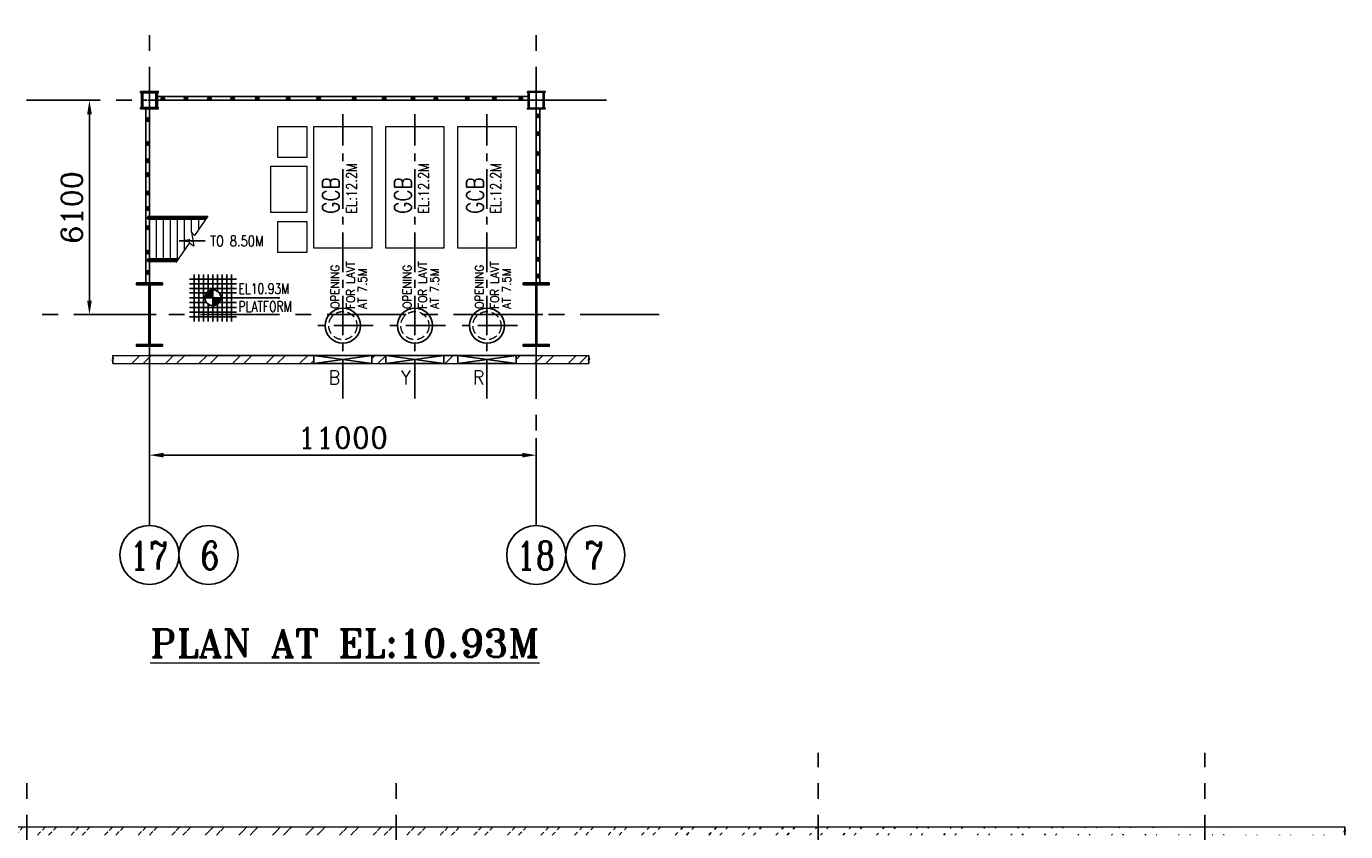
# Model space of a CAD drawing. Header units: inches. Extents: x 0 to 1544102, y 0 to 23144100.
# Tile 5 of 203: x 46709 to 84228, y 67213 to 90124. Entities that reach past the tile are written whole.
import ezdxf

# ---------------------------------------------------------------- set-up
doc = ezdxf.new("R2010")
doc.units = ezdxf.units.IN
doc.header["$LTSCALE"] = 1800
doc.header["$MEASUREMENT"] = 0
for name, pattern in [('CENTER', [2, 1.25, -0.25, 0.25, -0.25]), ('CENTER2', [1.125, 0.75, -0.125, 0.125, -0.125]), ('HIDDEN', [0.375, 0.25, -0.125])]:
    doc.linetypes.add(name, pattern=pattern)
doc.layers.get('0').update_dxf_attribs({"color": 253})
for name, color, linetype in [('AUX COL', 1, 'Continuous'), ('CEN', 2, 'CENTER'), ('COL', 1, 'Continuous'), ('GRID', 251, 'CENTER'), ('STEEL', 231, 'Continuous')]:
    doc.layers.add(name, color=color, linetype=linetype)
for name, color, linetype, lineweight in [('DIM', 4, 'Continuous', 18), ('EQUIP', 8, 'Continuous', 9), ('STAIR', 2, 'Continuous', 15), ('TEXT', 3, 'Continuous', 18), ('WALL', 6, 'Continuous', 18)]:
    doc.layers.add(name, color=color, linetype=linetype, lineweight=lineweight)
doc.styles.add('ROMANC', font='ROMANC.SHX')
doc.styles.add('ROMANS', font='romans.shx')
doc.styles.add('ROMANT', font='romant')
doc.styles.get("Standard").update_dxf_attribs({"font": 'arial.ttf'})
doc.dimstyles.new('K2', dxfattribs={"dimtxt": 600, "dimasz": 400, "dimexe": 200, "dimexo": 200, "dimgap": 200, "dimtad": 1, "dimdec": 0, "dimzin": 0, "dimdsep": 46, "dimtxsty": 'ROMANC', "dimcen": 0.09, "dimclrd": 256, "dimclrt": 4, "dimadec": 0, "dimazin": 0, "dimtfac": 1, "dimtdec": 0, "dimtofl": 0, "dimtmove": 1, "dimatfit": 3, "dimfxl": 0.18, "dimtolj": 1, "dimtzin": 0, "dimarcsym": 0})
doc.dimstyles.new('USER175', dxfattribs={"dimscale": 175, "dimtxt": 2, "dimasz": 1.75, "dimexe": 0, "dimexo": 0, "dimgap": 0.5, "dimtad": 1, "dimdec": 0, "dimzin": 0, "dimdsep": 46, "dimtxsty": 'ROMANS', "dimcen": 0, "dimclrd": 4, "dimclre": 4, "dimclrt": 4, "dimadec": 0, "dimazin": 0, "dimtfac": 0.09, "dimtdec": 0, "dimtix": 1, "dimtofl": 0, "dimtmove": 0, "dimatfit": 3, "dimfxl": 1, "dimtolj": 1, "dimtzin": 0, "dimarcsym": 0})

# ---------------------------------------------------------------- blocks, each defined once
blk = doc.blocks.new('A-ROW COLUMN')
at = {"layer": 'COL'}
h = blk.add_hatch(dxfattribs=at)
h.set_pattern_fill('ANSI31', color=256, scale=200, style=0)
h.set_pattern_definition([(45, (165226.353, 18853.894), (-17.67767, 17.67767), [])])
h.paths.add_polyline_path([(180799, 40890), (181539, 40890), (181539, 40840), (180799, 40840)])
h.paths.add_polyline_path([(181153, 42590), (181185, 42590), (181185, 40890), (181153, 40890)])
h.paths.add_polyline_path([(180799, 42640), (181539, 42640), (181539, 42590), (180799, 42590)])
blk.add_line((181169, 40840), (181169, 42640))
at = {"layer": 'CEN'}
for p, q in [((181169, 40840), (181169, 42640)), ((180977, 41740), (181360, 41740))]:
    blk.add_line(p, q, dxfattribs=at)
at = {"layer": 'COL'}
for points in [[(180799, 42640), (181539, 42640), (181539, 42590), (180799, 42590)], [(181153, 42590), (181185, 42590), (181185, 40890), (181153, 40890)], [(180799, 40890), (181539, 40890), (181539, 40840), (180799, 40840)]]:
    blk.add_lwpolyline(points, close=True, dxfattribs=at)
blk = doc.blocks.new('*D251')
at = {"layer": 'DIM', "color": 0, "lineweight": -2, "transparency": 16777216}
for p, q in [((50209, 79550), (50209, 77924)), ((61209, 78406), (61209, 77924))]:
    blk.add_line(p, q, dxfattribs=at)
at = {"layer": 'DIM', "lineweight": -2, "transparency": 16777216}
blk.add_line((60809, 77924), (50609, 77924), dxfattribs=at)
at = {"layer": 'DIM', "transparency": 16777216}
for points in [[(50609, 77991), (50609, 77858), (50209, 77924)], [(60809, 77991), (60809, 77858), (61209, 77924)]]:
    blk.add_solid(points, dxfattribs=at)
at = {"layer": 'DIM', "color": 4, "transparency": 16777216, "insert": (55709, 78424), "char_height": 600, "attachment_point": 5, "style": 'ROMANC'}
blk.add_mtext('\\A1;11000', dxfattribs=at)
blk = doc.blocks.new('LEVEL')
at = {"flags": 128}
for points in [[(-667, 524), (667, 524)], [(-667, 391), (667, 391)], [(-533, 658), (-533, -676)], [(-400, 658), (-400, -676)], [(-267, 658), (-267, -676)], [(-267, 658), (-267, -676)], [(-133, 658), (-133, 181)], [(0, 658), (0, -676)], [(0, 658), (0, -676)], [(133, 658), (133, 181)], [(133, 658), (133, 181)], [(267, 658), (267, -676)], [(400, 658), (400, -676)], [(533, 658), (533, -676)], [(-667, 258), (667, 258)], [(-667, 142), (-174, 142)], [(-667, 0), (667, 0)], [(-265, 0), (0, 0)], [(-225, 2), (0, 2)], [(-224, 25), (0, 25)], [(-220, 47), (0, 47)], [(-214, 70), (0, 70)], [(-205, 92), (0, 92)], [(-194, 115), (0, 115)], [(-178, 137), (0, 137)], [(-158, 160), (0, 160)], [(-132, 182), (0, 182)], [(-93, 205), (0, 205)], [(0, 0), (0, 264)], [(1900, 0), (0, 0)], [(0, 0), (0, -261)], [(174, 142), (667, 142)], [(-667, -133), (-181, -133)], [(-667, -276), (667, -276)], [(-133, -181), (-133, -676)], [(225, -2), (0, -2)], [(224, -25), (0, -25)], [(220, -47), (0, -47)], [(214, -70), (0, -70)], [(205, -92), (0, -92)], [(194, -115), (0, -115)], [(178, -137), (0, -137)], [(158, -160), (0, -160)], [(132, -182), (0, -182)], [(93, -205), (0, -205)], [(133, -181), (133, -676)], [(133, -181), (133, -676)], [(181, -133), (667, -133)], [(-667, -409), (667, -409)], [(-667, -542), (667, -542)]]:
    blk.add_lwpolyline(points, dxfattribs=at)
for points in [[(0, 225, 0.414246), (-225, 0)], [(-225, 0, 0.414221), (0, -225)], [(225, 0, 0.414258), (0, 225)], [(0, -225, 0.414246), (225, 0)]]:
    blk.add_lwpolyline(points, format="xyb", dxfattribs=at)
at = {"flags": 4}
blk.add_attdef('LEVEL', (839, 107), '', height=300, dxfattribs=at)
blk = doc.blocks.new('*D305')
at = {"layer": 'DIM', "color": 0, "lineweight": -2, "transparency": 16777216}
for p, q in [((48782, 88024), (48502, 88024)), ((48782, 81924), (48502, 81924))]:
    blk.add_line(p, q, dxfattribs=at)
at = {"layer": 'DIM', "lineweight": -2, "transparency": 16777216}
blk.add_line((48502, 82324), (48502, 87624), dxfattribs=at)
at = {"layer": 'DIM', "transparency": 16777216}
for points in [[(48436, 87624), (48569, 87624), (48502, 88024)], [(48436, 82324), (48569, 82324), (48502, 81924)]]:
    blk.add_solid(points, dxfattribs=at)
at = {"layer": 'DIM', "color": 4, "transparency": 16777216, "insert": (48002, 84974), "char_height": 600, "attachment_point": 5, "rotation": 90, "style": 'ROMANC'}
blk.add_mtext('\\A1;6100', dxfattribs=at)

msp = doc.modelspace()

# ---------------------------------------------------------------- hatches: boundary and pattern name
h = msp.add_hatch(color=256)
h.dxf.hatch_style = 1
h.paths.add_polyline_path([(50539.01, 88074.19, 1), (50639.01, 88074.19, 1)])
h = msp.add_hatch(color=256)
h.dxf.hatch_style = 1
h.paths.add_polyline_path([(51196.17, 88074.19, 1), (51296.17, 88074.19, 1)])
h = msp.add_hatch(color=256)
h.dxf.hatch_style = 1
h.paths.add_polyline_path([(51865.47, 88074.19, 1), (51965.47, 88074.19, 1)])
h = msp.add_hatch(color=256)
h.dxf.hatch_style = 1
h.paths.add_polyline_path([(52523.98, 88074.19, 1), (52623.98, 88074.19, 1)])
h = msp.add_hatch(color=256)
h.dxf.hatch_style = 1
h.paths.add_polyline_path([(53225.66, 88074.19, 1), (53325.66, 88074.19, 1)])
h = msp.add_hatch(color=256)
h.dxf.hatch_style = 1
h.paths.add_polyline_path([(54103.2, 88074.19, 1), (54203.2, 88074.19, 1)])
h = msp.add_hatch(color=256)
h.dxf.hatch_style = 1
h.paths.add_polyline_path([(54969.91, 88074.19, 1), (55069.91, 88074.19, 1)])
h = msp.add_hatch(color=256)
h.dxf.hatch_style = 1
h.paths.add_polyline_path([(55981.38, 88074.19, 1), (56081.38, 88074.19, 1)])
h = msp.add_hatch(color=256)
h.dxf.hatch_style = 1
h.paths.add_polyline_path([(56834.2, 88074.19, 1), (56934.2, 88074.19, 1)])
h = msp.add_hatch(color=256)
h.dxf.hatch_style = 1
h.paths.add_polyline_path([(57654.63, 88074.19, 1), (57754.63, 88074.19, 1)])
h = msp.add_hatch(color=256)
h.dxf.hatch_style = 1
h.paths.add_polyline_path([(58302.34, 88074.19, 1), (58402.34, 88074.19, 1)])
h = msp.add_hatch(color=256)
h.dxf.hatch_style = 1
h.paths.add_polyline_path([(59200.54, 88074.19, 1), (59300.54, 88074.19, 1)])
h = msp.add_hatch(color=256)
h.dxf.hatch_style = 1
h.paths.add_polyline_path([(59967, 88074.19, 1), (60067, 88074.19, 1)])
h = msp.add_hatch(color=256)
h.dxf.hatch_style = 1
h.paths.add_polyline_path([(60722.66, 88074.19, 1), (60822.66, 88074.19, 1)])
h = msp.add_hatch(color=256)
h.dxf.hatch_style = 1
h.paths.add_polyline_path([(50108.65, 87470.87, 1), (50208.65, 87470.87, 1)])
h = msp.add_hatch(color=256)
h.dxf.hatch_style = 1
h.paths.add_polyline_path([(61208.65, 87576.55, 1), (61308.65, 87576.55, 1)])
h = msp.add_hatch(color=256)
h.dxf.hatch_style = 1
h.paths.add_polyline_path([(61208.65, 87073.45, 1), (61308.65, 87073.45, 1)])
h = msp.add_hatch(color=256)
h.dxf.hatch_style = 1
h.paths.add_polyline_path([(50108.65, 86791.07, 1), (50208.65, 86791.07, 1)])
h = msp.add_hatch(color=256)
h.dxf.hatch_style = 1
h.paths.add_polyline_path([(50108.65, 86301.16, 1), (50208.65, 86301.16, 1)])
h = msp.add_hatch(color=256)
h.dxf.hatch_style = 1
h.paths.add_polyline_path([(61208.65, 86505.86, 1), (61308.65, 86505.86, 1)])
h = msp.add_hatch(color=256)
h.dxf.hatch_style = 1
h.paths.add_polyline_path([(50108.65, 85902.3, 1), (50208.65, 85902.3, 1)])
h = msp.add_hatch(color=256)
h.dxf.hatch_style = 1
h.paths.add_polyline_path([(61208.65, 85994.63, 1), (61308.65, 85994.63, 1)])
h = msp.add_hatch(color=256)
h.dxf.hatch_style = 1
h.paths.add_polyline_path([(61208.65, 85535.73, 1), (61308.65, 85535.73, 1)])
h = msp.add_hatch(color=256)
h.dxf.hatch_style = 1
h.paths.add_polyline_path([(50108.65, 85384.96, 1), (50208.65, 85384.96, 1)])
h = msp.add_hatch(color=256)
h.dxf.hatch_style = 1
h.paths.add_polyline_path([(61208.65, 85122.62, 1), (61308.65, 85122.62, 1)])
h = msp.add_hatch(color=256)
h.dxf.hatch_style = 1
h.paths.add_polyline_path([(50108.65, 84942.66, 1), (50208.65, 84942.66, 1)])
h = msp.add_hatch(color=256)
h.dxf.hatch_style = 1
h.paths.add_polyline_path([(50108.65, 84394.67, 1), (50208.65, 84394.67, 1)])
h = msp.add_hatch(color=256)
h.dxf.hatch_style = 1
h.paths.add_polyline_path([(61208.65, 84639.91, 1), (61308.65, 84639.91, 1)])
h = msp.add_hatch(color=256)
h.dxf.hatch_style = 1
h.paths.add_polyline_path([(61208.65, 84090.85, 1), (61308.65, 84090.85, 1)])
h = msp.add_hatch(color=256)
h.dxf.hatch_style = 1
h.paths.add_polyline_path([(50108.65, 83700.65, 1), (50208.65, 83700.65, 1)])
h = msp.add_hatch(color=256)
h.dxf.hatch_style = 1
h.paths.add_polyline_path([(61208.65, 83493.21, 1), (61308.65, 83493.21, 1)])
h = msp.add_hatch(color=256)
h.dxf.hatch_style = 1
h.paths.add_polyline_path([(50108.65, 83125.23, 1), (50208.65, 83125.23, 1)])
h = msp.add_hatch(color=256)
h.dxf.hatch_style = 1
h.paths.add_polyline_path([(61208.65, 83023.94, 1), (61308.65, 83023.94, 1)])
h = msp.add_hatch()
h.set_pattern_fill('ANSI32', color=256, scale=1800, style=0)
h.set_pattern_definition([(45, (0, 1000), (-477.297, 477.297), []), (45, (318.2, 1000), (-477.297, 477.297), [])])
edge = h.paths.add_edge_path()
edge.add_line((23485.66, 67345.45), (84205.15, 67345.45))
edge.add_line((23715.66, 67115.45), (84205.15, 67115.45))

# ---------------------------------------------------------------- linework, layer by layer
at = {"color": 2, "linetype": 'CENTER2', "ltscale": 0.15}
for p, q in [((50208.65, 87774.19), (50208.65, 88274.19)), ((61208.65, 87774.19), (61208.65, 88274.19)), ((50433.65, 88024.19), (49983.65, 88024.19)), ((60983.65, 88024.19), (61433.65, 88024.19))]:
    msp.add_line(p, q, dxfattribs=at)
for p, q in [((49707.85, 80534.19), (49937.85, 80764.19)), ((50026.05, 80534.19), (50256.05, 80764.19)), ((50662.44, 80534.19), (50892.44, 80764.19)), ((50980.64, 80534.19), (51210.64, 80764.19)), ((51617.04, 80534.19), (51847.04, 80764.19)), ((51935.23, 80534.19), (52165.23, 80764.19)), ((52571.63, 80534.19), (52801.63, 80764.19)), ((52889.83, 80534.19), (53119.83, 80764.19)), ((53526.22, 80534.19), (53756.22, 80764.19)), ((53844.42, 80534.19), (54074.42, 80764.19)), ((54480.82, 80534.19), (54710.82, 80764.19)), ((56533.65, 80677.83), (56620.01, 80764.19)), ((56708.2, 80534.19), (56938.2, 80764.19)), ((58617.39, 80534.19), (58847.39, 80764.19)), ((60633.65, 80641.26), (60756.58, 80764.19)), ((61162.98, 80534.19), (61392.98, 80764.19)), ((61481.18, 80534.19), (61711.18, 80764.19)), ((62117.57, 80534.19), (62347.57, 80764.19)), ((62435.77, 80534.19), (62665.77, 80764.19)), ((54799.02, 80534.19), (54883.65, 80618.82))]:
    msp.add_line(p, q)
at = {"ltscale": 2000}
for p, q in [((54883.65, 80534.19), (56533.65, 80764.19)), ((56533.65, 80534.19), (54883.65, 80764.19)), ((56933.65, 80534.19), (58583.65, 80764.19)), ((58583.65, 80534.19), (56933.65, 80764.19)), ((58983.65, 80534.19), (60633.65, 80764.19)), ((60633.65, 80534.19), (58983.65, 80764.19))]:
    msp.add_line(p, q, dxfattribs=at)
for points in [[(49166.59, 80534.19), (49166.59, 80630.03), (49143.59, 80630.03), (49189.59, 80668.36), (49166.59, 80668.36), (49166.59, 80764.19)], [(62708.65, 80534.19), (62708.65, 80630.03), (62685.65, 80630.03), (62731.65, 80668.36), (62708.65, 80668.36), (62708.65, 80764.19)], [(84205.15, 67115.45), (84205.15, 67211.28), (84182.15, 67211.28), (84228.15, 67249.62), (84205.15, 67249.62), (84205.15, 67345.45)]]:
    msp.add_lwpolyline(points)
for points in [[(56533.65, 80534.19), (54883.65, 80534.19), (54883.65, 80764.19), (56533.65, 80764.19)], [(58583.65, 80534.19), (56933.65, 80534.19), (56933.65, 80764.19), (58583.65, 80764.19)], [(60633.65, 80534.19), (58983.65, 80534.19), (58983.65, 80764.19), (60633.65, 80764.19)]]:
    msp.add_lwpolyline(points, close=True, dxfattribs=at)
for centre, radius in [((50589.01, 88074.19), 50), ((51246.17, 88074.19), 50), ((51915.47, 88074.19), 50), ((52573.98, 88074.19), 50), ((53275.66, 88074.19), 50), ((54153.2, 88074.19), 50), ((55019.91, 88074.19), 50), ((56031.38, 88074.19), 50), ((56884.2, 88074.19), 50), ((57704.63, 88074.19), 50), ((58352.34, 88074.19), 50), ((59250.54, 88074.19), 50), ((60017, 88074.19), 50), ((60772.66, 88074.19), 50), ((50158.65, 87470.87), 50), ((61258.65, 87576.55), 50), ((61258.65, 87073.45), 50), ((50158.65, 86791.07), 50), ((50158.65, 86301.16), 50), ((61258.65, 86505.86), 50), ((50158.65, 85902.3), 50), ((61258.65, 85994.63), 50), ((61258.65, 85535.73), 50), ((50158.65, 85384.96), 50), ((61258.65, 85122.62), 50), ((50158.65, 84942.66), 50), ((50158.65, 84394.67), 50), ((61258.65, 84639.91), 50), ((61258.65, 84090.85), 50), ((50158.65, 83700.65), 50), ((61258.65, 83493.21), 50), ((50158.65, 83125.23), 50), ((61258.65, 83023.94), 50), ((50208.65, 75083.85), 840.34), ((50208.65, 75083.85), 840.34), ((51889.33, 75083.85), 840.34), ((51889.33, 75083.85), 840.34), ((61208.65, 75083.85), 840.34), ((61208.65, 75083.85), 840.34), ((62889.33, 75083.85), 840.34), ((62889.33, 75083.85), 840.34)]:
    msp.add_circle(centre, radius)
at = {"color": 6, "ltscale": 2000}
for centre in [(55708.65, 81610.19), (57758.65, 81610.19), (59808.65, 81610.19)]:
    msp.add_circle(centre, 500, dxfattribs=at)
at = {"layer": 'AUX COL'}
for p, q in [((49983.65, 87814.19), (49983.65, 88234.19)), ((50023.65, 87814.19), (50023.65, 88234.19)), ((50393.65, 87814.19), (50393.65, 88234.19)), ((50433.65, 87814.19), (50433.65, 88234.19)), ((60983.65, 87799.19), (60983.65, 88249.19)), ((61008.65, 87799.19), (61008.65, 88249.19)), ((61408.65, 87799.19), (61408.65, 88249.19)), ((61433.65, 87799.19), (61433.65, 88249.19))]:
    msp.add_line(p, q, dxfattribs=at)
for points in [[(49958.65, 88274.19), (50458.65, 88274.19), (50458.65, 88234.19), (49958.65, 88234.19)], [(60958.65, 88274.19), (61458.65, 88274.19), (61458.65, 88249.19), (60958.65, 88249.19)], [(49958.65, 87814.19), (50458.65, 87814.19), (50458.65, 87774.19), (49958.65, 87774.19)], [(60958.65, 87799.19), (61458.65, 87799.19), (61458.65, 87774.19), (60958.65, 87774.19)]]:
    msp.add_lwpolyline(points, close=True, dxfattribs=at)
at = {"layer": 'CEN', "color": 9, "linetype": 'CENTER', "ltscale": 0.5}
for p, q in [((55708.65, 79534.19), (55708.65, 87624.19)), ((57758.65, 79534.19), (57758.65, 87624.19)), ((59808.65, 79534.19), (59808.65, 87624.19)), ((56573.9, 81610.19), (54843.4, 81610.19)), ((58623.9, 81610.19), (56893.4, 81610.19)), ((60673.9, 81610.19), (58943.4, 81610.19))]:
    msp.add_line(p, q, dxfattribs=at)
at = {"layer": 'EQUIP'}
for points in [[(53856.65, 87274.19), (54683.65, 87274.19), (54683.65, 86394.19), (53856.65, 86394.19)], [(54883.65, 87274.19), (56533.65, 87274.19), (56533.65, 83810.19), (54883.65, 83810.19)], [(56933.65, 87274.19), (58583.65, 87274.19), (58583.65, 83810.19), (56933.65, 83810.19)], [(58983.65, 87274.19), (60633.65, 87274.19), (60633.65, 83810.19), (58983.65, 83810.19)], [(53663.65, 86144.19), (54683.65, 86144.19), (54683.65, 84824.19), (53663.65, 84824.19)], [(53856.65, 84574.19), (54683.65, 84574.19), (54683.65, 83694.19), (53856.65, 83694.19)]]:
    msp.add_lwpolyline(points, close=True, dxfattribs=at)
at = {"layer": 'EQUIP', "linetype": 'HIDDEN', "ltscale": 0.5}
for centre in [(55708.65, 81610.19), (57758.65, 81610.19), (59808.65, 81610.19)]:
    msp.add_circle(centre, 400, dxfattribs=at)
at = {"layer": 'GRID'}
for p, q in [((50208.65, 75924.19), (50208.65, 90123.69)), ((61208.65, 75924.19), (61208.65, 90123.69)), ((63208.65, 88024.19), (46708.65, 88024.19)), ((64708.65, 81924.19), (46708.65, 81924.19)), ((69225.66, 15044.69), (69225.66, 69455.45)), ((80225.66, 15044.69), (80225.66, 69455.45)), ((46725.66, 15044.69), (46725.66, 68955.45)), ((57225.66, 15044.69), (57225.66, 68955.45))]:
    msp.add_line(p, q, dxfattribs=at)
at = {"layer": 'STAIR'}
for p, q in [((50102.23, 84674.19), (51834.41, 84674.19)), ((50102.23, 83474.19), (51005.36, 83474.19))]:
    msp.add_line(p, q, dxfattribs=at)
for points in [[(50158.25, 84710.69), (50158.25, 84635.69)], [(50208.65, 84635.69), (50158.45, 84635.69), (50158.45, 84710.69)], [(50158.45, 84710.69), (50208.65, 84710.69)], [(51860.32, 84711.69), (50159.25, 84711.69)], [(50159.25, 84710.69), (50159.25, 84711.69)], [(50159.25, 84635.69), (50159.25, 84634.69)], [(50159.25, 84634.69), (51807.12, 84634.69)], [(50254.05, 84710.69), (50208.65, 84710.69), (50208.65, 84635.69)], [(50208.65, 84635.69), (50254.05, 84635.69)], [(50208.65, 83489.19), (50208.65, 84635.69)], [(50255.25, 84635.19), (50228.35, 84646.29), (50217.25, 84673.19), (50228.35, 84700.09), (50255.25, 84711.19)], [(50285.35, 84692.19), (50282.15, 84700.09), (50255.25, 84711.19)], [(50285.35, 84654.19), (50282.15, 84646.29), (50255.25, 84635.19)], [(50282.85, 84698.29), (50282.85, 84710.69), (50256.45, 84710.69)], [(50256.45, 84635.69), (50282.85, 84635.69), (50282.85, 84648.09)], [(50274.35, 84654.19), (50262.75, 84659.79), (50260.85, 84673.19), (50262.75, 84686.59), (50274.35, 84692.19)], [(50274.35, 84692.19), (51041.75, 84692.19)], [(50274.35, 84654.19), (51041.75, 84654.19)], [(50301.15, 84710.69), (50282.85, 84710.69)], [(50301.15, 84635.69), (50282.85, 84635.69)], [(50301.15, 84710.69), (51025.35, 84710.69)], [(51025.35, 84635.69), (50301.15, 84635.69)], [(50408.65, 83489.19), (50408.65, 84635.69)], [(50608.65, 83489.19), (50608.65, 84635.69)], [(50808.65, 83489.19), (50808.65, 84635.69)], [(51871.34, 84727.65), (51491.03, 84177.18), (51405.25, 84268.45), (51471.03, 83865.71), (51338.91, 83956.99), (50958.61, 83406.52)], [(51008.65, 83511.69), (51008.65, 84635.69)], [(51070.75, 84710.69), (51025.35, 84710.69), (51025.35, 84692.19)], [(51025.35, 84654.19), (51025.35, 84635.69)], [(51025.35, 84635.69), (51070.75, 84635.69)], [(51071.95, 84635.19), (51045.05, 84646.29), (51033.95, 84673.19), (51045.05, 84700.09), (51071.95, 84711.19)], [(51102.05, 84692.19), (51098.75, 84700.09), (51071.95, 84711.19)], [(51102.05, 84654.19), (51098.75, 84646.29), (51071.95, 84635.19)], [(51099.55, 84698.29), (51099.55, 84710.69), (51073.15, 84710.69)], [(51073.15, 84635.69), (51099.55, 84635.69), (51099.55, 84648.09)], [(51090.95, 84654.19), (51079.35, 84659.79), (51077.45, 84673.19), (51079.35, 84686.59), (51090.95, 84692.19)], [(51090.95, 84692.19), (51846.85, 84692.19)], [(51090.95, 84654.19), (51820.59, 84654.19)], [(51117.75, 84710.69), (51099.55, 84710.69)], [(51117.75, 84635.69), (51099.55, 84635.69)], [(51117.75, 84710.69), (51859.63, 84710.69)], [(51807.81, 84635.69), (51117.75, 84635.69)], [(51208.65, 83768.44), (51208.65, 84635.69)], [(51408.65, 84264.84), (51408.65, 84635.69)], [(51608.65, 84347.41), (51608.65, 84635.69)], [(50158.25, 83510.69), (50158.25, 83435.69)], [(50208.65, 83435.69), (50158.45, 83435.69), (50158.45, 83510.69)], [(50158.45, 83510.69), (50208.65, 83510.69)], [(51031.27, 83511.69), (50159.25, 83511.69)], [(50159.25, 83510.69), (50159.25, 83511.69)], [(50159.25, 83435.69), (50159.25, 83434.69)], [(50159.25, 83434.69), (50978.07, 83434.69)], [(50254.05, 83510.69), (50208.65, 83510.69), (50208.65, 83435.69)], [(50208.65, 83435.69), (50254.05, 83435.69)], [(50255.25, 83435.19), (50228.35, 83446.29), (50217.25, 83473.19), (50228.35, 83500.09), (50255.25, 83511.19)], [(50285.35, 83492.19), (50282.15, 83500.09), (50255.25, 83511.19)], [(50285.35, 83454.19), (50282.15, 83446.29), (50255.25, 83435.19)], [(50282.85, 83498.29), (50282.85, 83510.69), (50256.45, 83510.69)], [(50256.45, 83435.69), (50282.85, 83435.69), (50282.85, 83448.09)], [(50274.35, 83454.19), (50262.75, 83459.79), (50260.85, 83473.19), (50262.75, 83486.59), (50274.35, 83492.19)], [(50274.35, 83492.19), (51017.8, 83492.19)], [(50274.35, 83454.19), (50991.55, 83454.19)], [(50301.15, 83510.69), (50282.85, 83510.69)], [(50301.15, 83435.69), (50282.85, 83435.69)], [(50301.15, 83510.69), (51030.58, 83510.69)], [(50978.76, 83435.69), (50301.15, 83435.69)]]:
    msp.add_lwpolyline(points, dxfattribs=at)
at = {"layer": 'STEEL'}
for p, q in [((50433.65, 88124.19), (60983.65, 88124.19)), ((50433.65, 88024.19), (60983.65, 88024.19)), ((61308.65, 87799.19), (61308.65, 82824.19)), ((50108.65, 82824.19), (50108.65, 87774.19)), ((50208.65, 80764.19), (50208.65, 87774.19)), ((61208.65, 87774.19), (61208.65, 80764.19)), ((61208.65, 80764.19), (50208.65, 80764.19))]:
    msp.add_line(p, q, dxfattribs=at)
at = {"layer": 'WALL'}
for p, q in [((49166.59, 80764.19), (62708.65, 80764.19)), ((49166.59, 80534.19), (62708.65, 80534.19)), ((23485.66, 67345.45), (84205.15, 67345.45))]:
    msp.add_line(p, q, dxfattribs=at)

# ---------------------------------------------------------------- block references
at = {"layer": 'COL'}
for p in [(-130959.88, 40184.44), (-119959.88, 40184.44)]:
    msp.add_blockref('A-ROW COLUMN', p, dxfattribs=at)
at = {"layer": 'STEEL'}
ref = msp.add_blockref('LEVEL', (52013.53, 82404.03), dxfattribs=at)
ref.add_attrib('LEVEL', 'EL10.93M', (52741.03, 82511.1), dxfattribs={"layer": '0', "color": 3, "height": 300, "style": 'ROMANS', "width": 0.75, "flags": 4})

# ---------------------------------------------------------------- texts
at = {"layer": 'TEXT', "linetype": 'Continuous', "style": 'ROMANS'}
for s, height, width, p in [('EL:12.2M', 300, 0.8, (56108.65, 84792.19)), ('EL:12.2M', 300, 0.8, (58158.65, 84792.19)), ('EL:12.2M', 300, 0.8, (60208.65, 84792.19)), ('GCB', 480, 0.8, (55608.65, 84792.19)), ('GCB', 480, 0.8, (57658.65, 84792.19)), ('GCB', 480, 0.8, (59708.65, 84792.19)), ('OPENING', 240, 0.9, (55608.65, 82091.36)), ('FOR LAVT', 240, 0.9, (56048.65, 82091.36)), ('OPENING', 240, 0.9, (57658.65, 82091.36)), ('FOR LAVT', 240, 0.9, (58098.65, 82091.36)), ('OPENING', 240, 0.9, (59708.65, 82091.36)), ('FOR LAVT', 240, 0.9, (60148.65, 82091.36)), ('AT 7.5M', 240, 0.9, (56388.65, 82091.36)), ('AT 7.5M', 240, 0.9, (58438.65, 82091.36)), ('AT 7.5M', 240, 0.9, (60488.65, 82091.36))]:
    msp.add_text(s, height=height, rotation=90, dxfattribs=dict(at, width=width)).set_placement(p)
at = {"layer": 'TEXT', "color": 3, "style": 'ROMANS', "width": 0.8}
msp.add_text('TO 8.50M', height=300, dxfattribs=at).set_placement((51936.16, 83866.83, -1000))
at = {"layer": 'TEXT'}
for s, height, style, width, p in [('PLATFORM', 300, 'ROMANS', 0.75, (52741.03, 82004.03)), ('17', 800, 'ROMANC', 0.8, (49643.55, 74667.87)), ('6', 800, 'ROMANC', 0.8, (51656.53, 74667.87)), ('18', 800, 'ROMANC', 0.8, (60643.55, 74667.87)), ('7', 800, 'ROMANC', 0.8, (62579.75, 74667.87))]:
    msp.add_text(s, height=height, dxfattribs=dict(at, style=style, width=width)).set_placement(p)
at = {"layer": 'TEXT', "linetype": 'Continuous', "style": 'ROMANS', "width": 0.9}
for s, p in [('B', (55308.65, 79934.19)), ('Y', (57358.65, 79934.19)), ('R', (59408.65, 79934.19))]:
    msp.add_text(s, height=400, dxfattribs=at).set_placement(p)
at = {"layer": 'TEXT', "style": 'ROMANT'}
msp.add_text('%%UPLAN AT EL:10.93M', height=800, dxfattribs=at).set_placement((50226.97, 72174.19))

# ---------------------------------------------------------------- dimensions: what is measured, and where the dimension line sits
at = {"layer": 'DIM'}
for base, p1, p2, angle, picture, middle in [((48502.25, 88024.19), (48781.7, 81924.19), (48781.7, 88024.19), 90, '*D305', (48002.25, 84974.19)), ((50208.65, 77924.19), (61208.65, 78405.87), (50208.65, 79549.76), 180, '*D251', (55708.65, 78424.19))]:
    dim = msp.add_linear_dim(base=base, p1=p1, p2=p2, angle=angle, dimstyle='K2', override={"dimexe": 0, "dimexo": 0}, dxfattribs=at)
    dim.commit()
    dim.dimension.update_dxf_attribs({"geometry": picture, "text_midpoint": middle})

# ---------------------------------------------------------------- leaders
msp.add_leader([(51054.4, 84023.35), (51794.7, 84023.35)], dimstyle='USER175', override={"dimgap": 0.5, "dimtad": 0}, dxfattribs=at)

doc.saveas('drawing.dxf')
